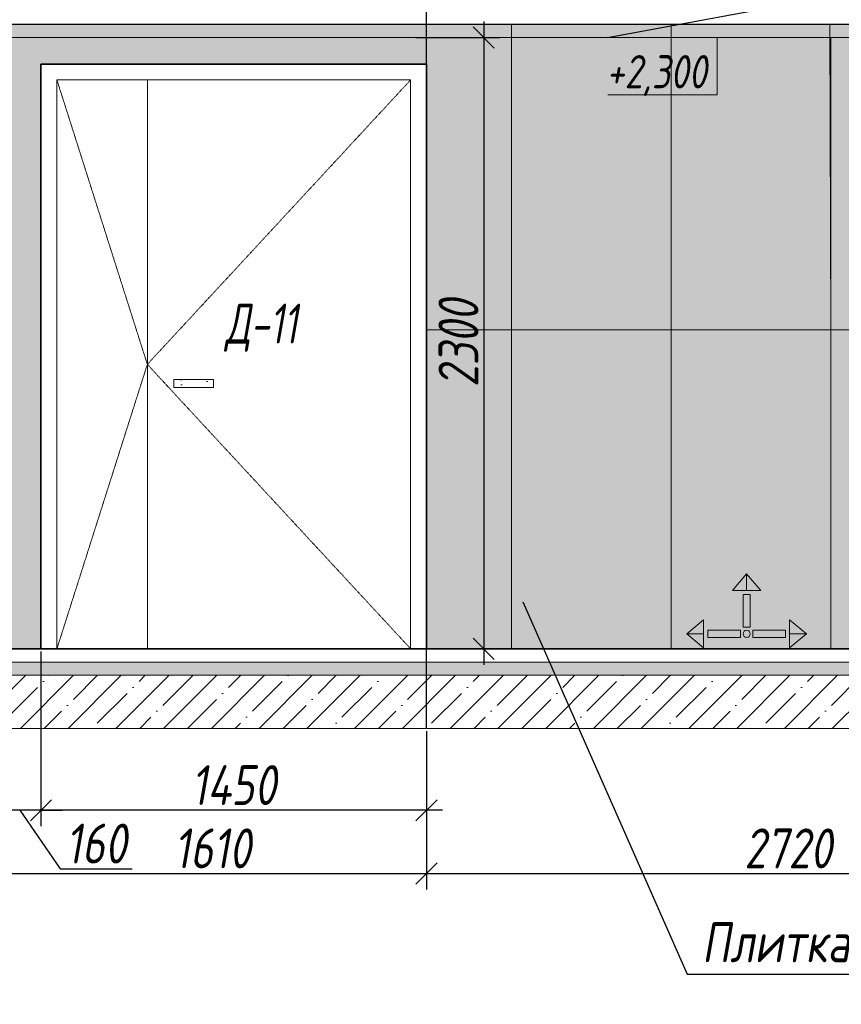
# Model space of a CAD drawing. Header units: millimetres. Extents: x -525784 to 178656, y -69521 to 385150.
# Tile 67 of 256: x -363569 to -360479, y 343538 to 347242. Entities that reach past the tile are written whole.
import ezdxf
from ezdxf import colors
from ezdxf.entities.mleader import LeaderData, LeaderLine
from ezdxf.math import Vec2, Vec3

# ---------------------------------------------------------------- set-up
doc = ezdxf.new("R2010")
doc.units = ezdxf.units.MM
doc.linetypes.add('( Hidden )', pattern=[0.375, 0.25, -0.125])
doc.linetypes.add('DASHDOT', pattern=[25.4, 12.7, -6.35, 0, -6.35])
doc.layers.get('Defpoints').update_dxf_attribs({"color": 31})
for name, color, linetype, lineweight in [('A-DETL-GENF', 7, 'Continuous', 5), ('dim_obm', 94, 'Continuous', 9), ('dim_razv', 93, 'DASHDOT', 9), ('Двери', 7, 'Continuous', 5), ('Отделка стен', 253, 'Continuous', 0)]:
    doc.layers.add(name, color=color, linetype=linetype, lineweight=lineweight)
doc.layers.add('pol', color=7, linetype='Continuous', lineweight=15, true_color=0x738991)
doc.styles.add('fl_iso paper', font='isocpeur.ttf', dxfattribs={"width": 0.8, "oblique": 10})
doc.styles.add('In tre', font='isocpeur.ttf', dxfattribs={"width": 0.8, "oblique": 10})
doc.dimstyles.new('In tre 1_50', dxfattribs={"dimtxt": 150, "dimasz": 80, "dimexe": 60, "dimexo": 10, "dimgap": 20, "dimtad": 1, "dimdec": 0, "dimrnd": 5, "dimzin": 0, "dimdsep": 46, "dimtxsty": 'fl_iso paper', "dimblk": 'OBLIQUE', "dimcen": 0, "dimdle": 60, "dimadec": 0, "dimazin": 0, "dimtfac": 1, "dimtdec": 0, "dimtofl": 0, "dimtmove": 1, "dimatfit": 1, "dimfxl": 40, "dimtolj": 1, "dimtzin": 0, "dimarcsym": 1})
pattern_1 = [(352.5, (-488599.13, 333735.17), (100.42605, 107.2144), [0, -115.824, 0, -129.54, 0, -123.825]), (322.5, (-488599.13, 333735.17), (247.41986, 56.70328), [0, -62.484, 0, -104.394, 0, -40.005]), (282.5, (-488665.41, 333801.44), (168.0997, -167.48995), [0, -38.1, 0, -137.16, 0, -179.07]), (272.5, (-488665.4, 333801.44), (209.26523, -114.68433), [0, -19.05, 0, -89.916, 0, -102.87])]

# ---------------------------------------------------------------- blocks, each defined once
blk = doc.blocks.new('*U11994')
at = {"layer": 'A-DETL-GENF'}
h = blk.add_hatch(dxfattribs=at)
h.set_pattern_fill('ANSI35', color=256, scale=10, style=0)
h.set_pattern_definition([(45, (9201.57, 8e-11), (-44.9013, 44.9013), []), (45, (9246.473, 8e-11), (-44.9013, 44.9013), [79.375, -15.875, 0, -15.875])])
h.paths.add_polyline_path([(0, -100), (9622, -100), (9622, -50), (0, -50)])
h = blk.add_hatch(dxfattribs=at)
h.set_pattern_fill('ANSI35', color=256, scale=20, style=0)
h.set_pattern_definition([(45, (9201.57, 8e-11), (-89.8026, 89.8026), []), (45, (9291.37, 8e-11), (-89.8026, 89.8026), [158.75, -31.75, 0, -31.75])])
h.paths.add_polyline_path([(0, -300), (9622, -300), (9622, -100), (0, -100)])
at = {"lineweight": 13}
blk.add_lwpolyline([(0, -50), (9622, -50), (9622, 0), (0, 0)], close=True, dxfattribs=at)
at = {"lineweight": 30}
blk.add_lwpolyline([(0, 0), (9622, 0)], dxfattribs=at)
at = {"layer": 'A-DETL-GENF'}
for points in [[(0, -100), (9622, -100), (9622, -50), (0, -50)], [(0, -300), (9622, -300), (9622, -100), (0, -100)]]:
    blk.add_lwpolyline(points, close=True, dxfattribs=at)
blk = doc.blocks.new('*U12430')
at = {"layer": 'dim_razv', "true_color": 0xffffff, "transparency": 33554559}
h = blk.add_hatch(color=7, dxfattribs=at)
h.dxf.hatch_style = 1
h.paths.add_polyline_path([(0, 0), (4710, 0), (4710, 50), (0, 50)])
at = {"lineweight": 20, "transparency": 33554559}
blk.add_lwpolyline([(0, 0), (4710, 0), (4710, 50), (0, 50)], close=True, dxfattribs=at)
blk = doc.blocks.new('_Oblique')
at = {"color": 0, "linetype": 'ByBlock', "lineweight": -2}
blk.add_line((-0.5, -0.5), (0.5, 0.5), dxfattribs=at)
blk = doc.blocks.new('*D12346')
at = {"layer": 'Defpoints', "color": 0, "linetype": 'ByBlock', "transparency": 16777216}
for p in [(-363648.7, 344575.4), (-362038.7, 344575.4), (-362038.7, 344029.3)]:
    blk.add_point(p, dxfattribs=at)
at = {"layer": 'dim_razv', "color": 0, "linetype": 'ByBlock', "lineweight": -2, "transparency": 16777216}
for p, q in [((-363648.7, 344565.4), (-363648.7, 343969.3)), ((-362038.7, 344565.4), (-362038.7, 343969.3)), ((-363708.7, 344029.3), (-361978.7, 344029.3))]:
    blk.add_line(p, q, dxfattribs=at)
at = {"layer": 'dim_razv', "color": 0, "linetype": 'ByBlock', "lineweight": -2, "transparency": 16777216, "xscale": 80, "yscale": 80, "zscale": 80, "rotation": 180}
blk.add_blockref('_Oblique', (-363648.7, 344029.3), dxfattribs=at)
at = {"layer": 'dim_razv', "color": 0, "linetype": 'ByBlock', "lineweight": -2, "transparency": 16777216, "xscale": 80, "yscale": 80, "zscale": 80}
blk.add_blockref('_Oblique', (-362038.7, 344029.3), dxfattribs=at)
at = {"layer": 'dim_razv', "color": 0, "linetype": 'ByBlock', "transparency": 16777216, "insert": (-362843.7, 344124.3), "char_height": 150, "attachment_point": 5, "style": 'fl_iso paper'}
blk.add_mtext('\\A1;1610', dxfattribs=at)
blk = doc.blocks.new('*D12347')
at = {"layer": 'Defpoints', "color": 0, "linetype": 'ByBlock', "transparency": 16777216}
for p in [(-362038.7, 344575.4), (-359318.7, 344575.4), (-359318.7, 344029.3)]:
    blk.add_point(p, dxfattribs=at)
at = {"layer": 'dim_razv', "color": 0, "linetype": 'ByBlock', "lineweight": -2, "transparency": 16777216}
for p, q in [((-362038.7, 344565.4), (-362038.7, 343969.3)), ((-359318.7, 344565.4), (-359318.7, 343969.3)), ((-362098.7, 344029.3), (-359258.7, 344029.3))]:
    blk.add_line(p, q, dxfattribs=at)
at = {"layer": 'dim_razv', "color": 0, "linetype": 'ByBlock', "lineweight": -2, "transparency": 16777216, "xscale": 80, "yscale": 80, "zscale": 80, "rotation": 180}
blk.add_blockref('_Oblique', (-362038.7, 344029.3), dxfattribs=at)
at = {"layer": 'dim_razv', "color": 0, "linetype": 'ByBlock', "lineweight": -2, "transparency": 16777216, "xscale": 80, "yscale": 80, "zscale": 80}
blk.add_blockref('_Oblique', (-359318.7, 344029.3), dxfattribs=at)
at = {"layer": 'dim_razv', "color": 0, "linetype": 'ByBlock', "transparency": 16777216, "insert": (-360678.7, 344124.3), "char_height": 150, "attachment_point": 5, "style": 'fl_iso paper'}
blk.add_mtext('\\A1;2720', dxfattribs=at)
blk = doc.blocks.new('*D12349')
at = {"layer": 'Defpoints', "color": 0, "linetype": 'ByBlock', "transparency": 16777216}
for p in [(-363488.7, 344875.4), (-362038.7, 344575.4), (-363488.7, 344267.4)]:
    blk.add_point(p, dxfattribs=at)
at = {"layer": 'dim_razv', "color": 0, "linetype": 'ByBlock', "lineweight": -2, "transparency": 16777216}
for p, q in [((-363488.7, 344865.4), (-363488.7, 344207.4)), ((-362038.7, 344565.4), (-362038.7, 344207.4)), ((-361978.7, 344267.4), (-363548.7, 344267.4))]:
    blk.add_line(p, q, dxfattribs=at)
at = {"layer": 'dim_razv', "color": 0, "linetype": 'ByBlock', "lineweight": -2, "transparency": 16777216, "xscale": 80, "yscale": 80, "zscale": 80, "rotation": 180}
blk.add_blockref('_Oblique', (-363488.7, 344267.4), dxfattribs=at)
at = {"layer": 'dim_razv', "color": 0, "linetype": 'ByBlock', "lineweight": -2, "transparency": 16777216, "xscale": 80, "yscale": 80, "zscale": 80}
blk.add_blockref('_Oblique', (-362038.7, 344267.4), dxfattribs=at)
at = {"layer": 'dim_razv', "color": 0, "linetype": 'ByBlock', "transparency": 16777216, "insert": (-362763.7, 344362.4), "char_height": 150, "attachment_point": 5, "style": 'fl_iso paper'}
blk.add_mtext('\\A1;1450', dxfattribs=at)
blk = doc.blocks.new('*D12350')
at = {"layer": 'Defpoints', "color": 0, "linetype": 'ByBlock', "transparency": 16777216}
for p in [(-363488.7, 344875.4), (-363648.7, 344825.4), (-363648.7, 344267.4)]:
    blk.add_point(p, dxfattribs=at)
at = {"layer": 'dim_razv', "color": 0, "linetype": 'ByBlock', "lineweight": -2, "transparency": 16777216}
for p, q in [((-363488.7, 344865.4), (-363488.7, 344207.4)), ((-363648.7, 344815.4), (-363648.7, 344207.4)), ((-363648.7, 344267.4), (-363728.7, 344267.4)), ((-363488.7, 344267.4), (-363648.7, 344267.4)), ((-363568.7, 344267.4), (-363416.1, 344047.4)), ((-363488.7, 344267.4), (-363408.7, 344267.4)), ((-363416.1, 344047.4), (-363145.7, 344047.4))]:
    blk.add_line(p, q, dxfattribs=at)
at = {"layer": 'dim_razv', "color": 0, "linetype": 'ByBlock', "lineweight": -2, "transparency": 16777216, "xscale": 80, "yscale": 80, "zscale": 80}
blk.add_blockref('_Oblique', (-363648.7, 344267.4), dxfattribs=at)
at = {"layer": 'dim_razv', "color": 0, "linetype": 'ByBlock', "lineweight": -2, "transparency": 16777216, "xscale": 80, "yscale": 80, "zscale": 80, "rotation": 180}
blk.add_blockref('_Oblique', (-363488.7, 344267.4), dxfattribs=at)
at = {"layer": 'dim_razv', "color": 0, "linetype": 'ByBlock', "transparency": 16777216, "insert": (-363280.9, 344142.4), "char_height": 150, "attachment_point": 5, "style": 'fl_iso paper'}
blk.add_mtext('\\A1;160', dxfattribs=at)
blk = doc.blocks.new('*D12283')
at = {"layer": 'Defpoints', "color": 0, "linetype": 'ByBlock', "transparency": 16777216}
for p in [(-362088.7, 347175.4), (-362088.7, 344875.4), (-361823.7, 344875.4)]:
    blk.add_point(p, dxfattribs=at)
at = {"layer": 'dim_razv', "color": 0, "linetype": 'ByBlock', "lineweight": -2, "transparency": 16777216}
for p, q in [((-361823.7, 347235.4), (-361823.7, 344815.4)), ((-362078.7, 347175.4), (-361763.7, 347175.4)), ((-362078.7, 344875.4), (-361763.7, 344875.4))]:
    blk.add_line(p, q, dxfattribs=at)
at = {"layer": 'dim_razv', "color": 0, "linetype": 'ByBlock', "lineweight": -2, "transparency": 16777216, "xscale": 80, "yscale": 80, "zscale": 80}
for p, rotation in [((-361823.7, 347175.4), 90), ((-361823.7, 344875.4), 270)]:
    blk.add_blockref('_Oblique', p, dxfattribs=dict(at, rotation=rotation))
at = {"layer": 'dim_razv', "color": 0, "linetype": 'ByBlock', "transparency": 16777216, "insert": (-361918.7, 346025.4), "char_height": 150, "attachment_point": 5, "rotation": 90, "style": 'fl_iso paper'}
blk.add_mtext('\\A1;2300', dxfattribs=at)
blk = doc.blocks.new('1')
at = {"layer": 'pol', "linetype": 'ByBlock'}
h = blk.add_hatch(color=1, dxfattribs=at)
h.paths.add_polyline_path([(35776.4, 73135.4), (35803.1, 73135.4), (35803.1, 73259), (35776.4, 73259)])
h.paths.add_polyline_path([(35789.8, 73274.6), (35843.2, 73274.6), (35789.8, 73338.2)])
h.paths.add_polyline_path([(35789.8, 73274.6), (35736.3, 73274.6), (35789.8, 73338.2)])
edge = h.paths.add_edge_path()
edge.add_arc((35789.8, 73110.5), 13.4, 0, 360)
h = blk.add_hatch(color=1, dxfattribs=at)
h.paths.add_polyline_path([(35813.3, 73097.1), (35813.3, 73123.9), (35936.9, 73123.9), (35936.9, 73097.1)])
h.paths.add_polyline_path([(35952.5, 73110.5), (35952.5, 73164), (36016.1, 73110.5)])
h.paths.add_polyline_path([(35952.5, 73110.5), (35952.5, 73057), (36016.1, 73110.5)])
at = {"layer": 'pol', "color": 1, "linetype": 'ByBlock'}
for points in [[(35789.8, 73274.6), (35736.3, 73274.6), (35789.8, 73338.2), (35789.8, 73274.6)], [(35789.8, 73274.6), (35843.2, 73274.6), (35789.8, 73338.2), (35789.8, 73274.6)], [(35952.5, 73110.5), (35952.5, 73164), (36016.1, 73110.5), (35952.5, 73110.5)], [(35952.5, 73110.5), (35952.5, 73057), (36016.1, 73110.5), (35952.5, 73110.5)]]:
    blk.add_lwpolyline(points, dxfattribs=at)
for points in [[(35776.4, 73135.4), (35803.1, 73135.4), (35803.1, 73259), (35776.4, 73259)], [(35813.3, 73097.1), (35813.3, 73123.9), (35936.9, 73123.9), (35936.9, 73097.1)]]:
    blk.add_lwpolyline(points, close=True, dxfattribs=at)
blk.add_circle((35789.8, 73110.5), 13.4, dxfattribs=at)

msp = doc.modelspace()

# ---------------------------------------------------------------- hatches: boundary and pattern name
at = {"layer": 'dim_obm', "true_color": 0x000000}
msp.add_hatch(color=18, dxfattribs=at).paths.add_polyline_path([(-361013.6, 347107.4), (-360945.6, 347175.4), (-360877.5, 347107.4), (-360889.1, 347095.9), (-360945.6, 347152.3), (-361002.1, 347095.9)], flags=0)
at = {"layer": 'dim_razv', "true_color": 0xeceae4, "transparency": 33554687}
h = msp.add_hatch(dxfattribs=at)
h.set_pattern_fill('AR-SAND', color=254, scale=3, angle=315)
h.set_pattern_definition([(352.5, (120932.77, 389476.09), (100.426047, 107.214405), [0, -115.824, 0, -129.54, 0, -123.825]), (322.5, (120932.77, 389476.1), (247.419855, 56.70328), [0, -62.484, 0, -104.394, 0, -40.005]), (282.5, (120866.5, 389542.37), (168.099694, -167.489948), [0, -38.1, 0, -137.16, 0, -179.07]), (272.5, (120866.5, 389542.37), (209.265234, -114.68433), [0, -19.05, 0, -89.916, 0, -102.87])])
h.paths.add_polyline_path([(-367092.1, 347075.4), (-367092.1, 347421.5), (-365348.7, 347425.4), (-365348.7, 347075.4), (-365148.7, 347075.4), (-365148.7, 347225.4), (-360438.7, 347225.4), (-360438.7, 347075.4), (-360388.7, 347075.4), (-360388.7, 347425.4), (-357470.1, 347421.5), (-357470.1, 344875.4), (-366218.7, 344875.4), (-366218.7, 347075.4)])
h.paths.add_polyline_path([(-363488.7, 347075.4), (-362038.7, 347075.4), (-362038.7, 344875.4), (-363488.7, 344875.4)], flags=16)
h.paths.add_polyline_path([(-363648.7, 347075.4), (-365098.7, 347075.4), (-365098.7, 344875.4), (-363648.7, 344875.4)], flags=16)
h.paths.add_polyline_path([(-359318.7, 344875.4), (-357758.7, 344875.4), (-357758.7, 347075.4), (-359318.7, 347075.4)])
at = {"layer": 'dim_razv', "true_color": 0xcccccc}
h = msp.add_hatch(dxfattribs=at)
h.set_pattern_fill('AR-SAND', color=254, scale=3, angle=315)
h.set_pattern_definition(pattern_1)
h.paths.add_polyline_path([(-362989.6, 345888.8), (-362839.6, 345888.8), (-362839.6, 345858.8), (-362989.6, 345858.8)])
h = msp.add_hatch(dxfattribs=at)
h.set_pattern_fill('AR-SAND', color=254, scale=3, angle=315)
h.set_pattern_definition(pattern_1)
h.paths.add_polyline_path([(-362989.6, 345888.8), (-362839.6, 345888.8), (-362839.6, 345858.8), (-362989.6, 345858.8)])
h = msp.add_hatch(dxfattribs=at)
h.set_pattern_fill('AR-SAND', color=254, scale=3, angle=315)
h.set_pattern_definition(pattern_1)
h.paths.add_polyline_path([(-362989.6, 345888.8), (-362839.6, 345888.8), (-362839.6, 345858.8), (-362989.6, 345858.8)])
h = msp.add_hatch(dxfattribs=at)
h.set_pattern_fill('AR-SAND', color=254, scale=3, angle=315)
h.set_pattern_definition(pattern_1)
h.paths.add_polyline_path([(-362989.6, 345888.8), (-362839.6, 345888.8), (-362839.6, 345858.8), (-362989.6, 345858.8)])

# ---------------------------------------------------------------- linework, layer by layer
at = {"lineweight": 30}
msp.add_lwpolyline([(-362038.7, 344575.4), (-362038.7, 348549)], dxfattribs=at)
msp.add_lwpolyline([(-367092.1, 347075.4), (-367092.1, 347421.5), (-365348.7, 347425.4), (-365348.7, 347075.4), (-365148.7, 347075.4), (-365148.7, 347225.4), (-360438.7, 347225.4), (-360438.7, 347075.4), (-360388.7, 347075.4), (-360388.7, 347425.4), (-357470.1, 347421.5), (-357470.1, 344875.4), (-366218.7, 344875.4), (-366218.7, 347075.4)], close=True)
at = {"lineweight": 35}
msp.add_lwpolyline([(-363488.7, 347075.4), (-362038.7, 347075.4), (-362038.7, 344875.4), (-363488.7, 344875.4)], close=True, dxfattribs=at)
msp.add_lwpolyline([(-363488.7, 347075.4), (-362038.7, 347075.4), (-362038.7, 344875.4), (-363488.7, 344875.4)], close=True, dxfattribs=at)
msp.add_lwpolyline([(-363488.7, 347075.4), (-362038.7, 347075.4), (-362038.7, 344875.4), (-363488.7, 344875.4)], close=True, dxfattribs=at)
msp.add_lwpolyline([(-363488.7, 347075.4), (-362038.7, 347075.4), (-362038.7, 344875.4), (-363488.7, 344875.4)], close=True, dxfattribs=at)
msp.add_lwpolyline([(-363488.7, 347075.4), (-362038.7, 347075.4), (-362038.7, 344875.4), (-363488.7, 344875.4)], close=True, dxfattribs=at)
at = {"lineweight": 13}
for points in [[(-363428.7, 347015.4), (-362098.7, 347015.4), (-362098.7, 344875.4), (-363428.7, 344875.4)], [(-363428.7, 347015.4), (-362098.7, 347015.4), (-362098.7, 344875.4), (-363428.7, 344875.4)], [(-363428.7, 347015.4), (-362098.7, 347015.4), (-362098.7, 344875.4), (-363428.7, 344875.4)], [(-363428.7, 347015.4), (-362098.7, 347015.4), (-362098.7, 344875.4), (-363428.7, 344875.4)], [(-363428.7, 347015.4), (-362098.7, 347015.4), (-362098.7, 344875.4), (-363428.7, 344875.4)], [(-362098.7, 347015.4), (-363428.7, 347015.4), (-363428.7, 344875.4), (-362098.7, 344875.4)], [(-362989.6, 345888.8), (-362839.6, 345888.8), (-362839.6, 345858.8), (-362989.6, 345858.8)], [(-362989.6, 345888.8), (-362839.6, 345888.8), (-362839.6, 345858.8), (-362989.6, 345858.8)], [(-362989.6, 345888.8), (-362839.6, 345888.8), (-362839.6, 345858.8), (-362989.6, 345858.8)], [(-362989.6, 345888.8), (-362839.6, 345888.8), (-362839.6, 345858.8), (-362989.6, 345858.8)]]:
    msp.add_lwpolyline(points, close=True, dxfattribs=at)
at = {"linetype": '( Hidden )', "lineweight": 13, "ltscale": 10}
for points in [[(-363428.7, 347015.4), (-363088.7, 345945.4), (-363428.7, 344875.4)], [(-363428.7, 347015.4), (-363088.7, 345945.4), (-363428.7, 344875.4)], [(-363428.7, 347015.4), (-363088.7, 345945.4), (-363428.7, 344875.4)], [(-363428.7, 347015.4), (-363088.7, 345945.4), (-363428.7, 344875.4)], [(-362098.7, 347015.4), (-363088.7, 345945.4), (-362098.7, 344875.4)], [(-362098.7, 347015.4), (-363088.7, 345945.4), (-362098.7, 344875.4)], [(-362098.7, 347015.4), (-363088.7, 345945.4), (-362098.7, 344875.4)], [(-362098.7, 347015.4), (-363088.7, 345945.4), (-362098.7, 344875.4)]]:
    msp.add_lwpolyline(points, dxfattribs=at)
at = {"lineweight": 13}
msp.add_lwpolyline([(-363088.7, 347015.4), (-363088.7, 344875.4)], dxfattribs=at)
msp.add_lwpolyline([(-363088.7, 347015.4), (-363088.7, 344875.4)], dxfattribs=at)
msp.add_lwpolyline([(-363088.7, 347015.4), (-363088.7, 344875.4)], dxfattribs=at)
msp.add_lwpolyline([(-363088.7, 347015.4), (-363088.7, 344875.4)], dxfattribs=at)
at = {"layer": 'dim_obm', "color": 18, "true_color": 0x000000}
msp.add_lwpolyline([(-360945.6, 347175.4), (-360945.6, 347095.4), (-360945.6, 346960), (-361356.5, 346960)], dxfattribs=at)
at = {"layer": 'Отделка стен', "transparency": 33554687}
for points in [[(-360238.7, 347075.4), (-360438.7, 347075.4), (-360438.7, 347225.4), (-360521.5, 347225.4), (-360518.7, 346075.4), (-359918.7, 346075.4), (-359918.7, 347275.4), (-360238.7, 347275.4)], [(-362038.7, 347225.4), (-362038.7, 346075.4), (-361718.7, 346075.4), (-361718.7, 347225.4)], [(-361718.7, 347225.4), (-361718.7, 346075.4), (-361118.7, 346075.4), (-361118.7, 347225.4)], [(-361118.7, 347175.4), (-361118.7, 346075.4), (-360518.7, 346075.4), (-360518.7, 347075.4), (-360518.7, 347075.4), (-360518.7, 347175.4)], [(-362038.7, 346075.4), (-362038.7, 344875.4), (-361718.7, 344875.4), (-361718.7, 346075.4)], [(-361718.7, 346075.4), (-361718.7, 344875.4), (-361118.7, 344875.4), (-361118.7, 346075.4)], [(-361118.7, 346075.4), (-361118.7, 344875.4), (-360518.7, 344875.4), (-360518.7, 346075.4)], [(-360518.7, 346075.4), (-360518.7, 344875.4), (-359918.7, 344875.4), (-359918.7, 346075.4)]]:
    msp.add_lwpolyline(points, close=True, dxfattribs=at)

# ---------------------------------------------------------------- block references
for name, p in [('*U12430', (-365148.7, 347175.4)), ('*U11994', (-367092.1, 344875.4))]:
    msp.add_blockref(name, p)
at = {"linetype": 'ByBlock', "yscale": 0.9938708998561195, "zscale": 0.9938708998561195}
for p, xscale in [((-325264.4, 272269.1), -0.9938708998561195), ((-396405.2, 272269.1), 0.9938708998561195)]:
    msp.add_blockref('1', p, dxfattribs=dict(at, xscale=xscale))

# ---------------------------------------------------------------- texts
at = {"layer": 'dim_obm', "color": 18, "true_color": 0x000000, "insert": (-360984, 347109.1), "char_height": 125, "attachment_point": 3, "line_spacing_factor": 0.666667, "style": 'fl_iso paper'}
msp.add_mtext('+2,300', dxfattribs=at)
at = {"layer": 'Двери', "lineweight": 0, "insert": (-362660.1, 346083.2), "char_height": 150, "attachment_point": 5, "style": 'fl_iso paper'}
msp.add_mtext_dynamic_manual_height_columns('{\\W0.7;Д-11}', width=190.261, gutter_width=1350, heights=[0], dxfattribs=at)

# ---------------------------------------------------------------- dimensions: what is measured, and where the dimension line sits
at = {"layer": 'dim_razv', "color": 18, "linetype": 'ByBlock', "true_color": 0x000000}
dim = msp.add_linear_dim(base=(-361823.7, 344875.4), p1=(-362088.7, 347175.4), p2=(-362088.7, 344875.4), angle=90, dimstyle='In tre 1_50', dxfattribs=at)
dim.commit()
dim.dimension.update_dxf_attribs({"geometry": '*D12283', "text_midpoint": (-361918.7, 346025.4)})
dim = msp.add_linear_dim(base=(-363648.7, 344267.4), p1=(-363488.7, 344875.4), p2=(-363648.7, 344825.4), dimstyle='In tre 1_50', dxfattribs=at)
dim.commit()
dim.dimension.update_dxf_attribs({"geometry": '*D12350', "text_midpoint": (-363396.1, 344047.4), "dimtype": 160})
for base, p1, p2, picture, middle in [((-363488.7, 344267.4), (-362038.7, 344575.4), (-363488.7, 344875.4), '*D12349', (-362763.7, 344362.4)), ((-362038.7, 344029.3), (-363648.7, 344575.4), (-362038.7, 344575.4), '*D12346', (-362843.7, 344124.3)), ((-359318.7, 344029.3), (-362038.7, 344575.4), (-359318.7, 344575.4), '*D12347', (-360678.7, 344124.3))]:
    dim = msp.add_linear_dim(base=base, p1=p1, p2=p2, dimstyle='In tre 1_50', dxfattribs=at)
    dim.commit()
    dim.dimension.update_dxf_attribs({"geometry": picture, "text_midpoint": middle})

# ---------------------------------------------------------------- leaders
at = {"layer": 'dim_razv', "color": 0, "linetype": 'ByBlock'}
ml = msp.add_multileader_mtext('Standard', dxfattribs=at)
ml.set_content('Потолок подвесной, реечный\\Pрейка 50х50 белого цвета, шаг рейки 120-125мм', style='In tre')
ml.set_leader_properties()
ml.build(insert=Vec2(0, 0))
ml.multileader.update_dxf_attribs({"text_left_attachment_type": 6, "text_right_attachment_type": 6, "dogleg_length": 1, "arrow_head_size": 0, "scale": 50})
ctx = ml.context
ctx.base_point, ctx.scale, ctx.char_height, ctx.arrow_head_size, ctx.landing_gap_size, ctx.plane_origin = Vec3(-360037, 349410.3), 50, 150, 0, 4.5, Vec3(-367470.9, 347615.7)
ctx.left_attachment, ctx.right_attachment, ctx.text_align_type = 6, 6, 2
notes = []
notes.append((ctx, [(0, (1, 1, 0), (-360087, 349410.3), (1, 0), 50, [(0, [(-361358.5, 347175.4), (-360006.5, 347425.4)], 0, [])])]))
ctx.mtext.insert, ctx.mtext.width, ctx.mtext.defined_height, ctx.mtext.alignment, ctx.mtext.flow_direction = Vec3(-357839.6, 349605.3), 2509.515, 696.6, 3, 5
ml = msp.add_multileader_mtext('Standard', dxfattribs=at)
ml.set_content('Плитка керамогранитная, настенная, размер плитки 600х1200мм, расположить вертикально', style='In tre')
ml.set_leader_properties()
ml.build(insert=Vec2(0, 0))
ml.multileader.update_dxf_attribs({"text_left_attachment_type": 6, "text_right_attachment_type": 6, "dogleg_length": 1, "arrow_head_size": 0, "scale": 50})
ctx = ml.context
ctx.base_point, ctx.scale, ctx.char_height, ctx.arrow_head_size, ctx.landing_gap_size, ctx.plane_origin = Vec3(-437145.8, 348829.9), 50, 150, 0, 4.5, Vec3(-436531.7, 348709.5)
ctx.left_attachment, ctx.right_attachment = 6, 6
notes.append((ctx, [(1, (1, 1, 0), (-437195.8, 348829.9), (1, 0), 50, [(1, [(-437763, 347136.1)], 0, [])])]))
ctx.mtext.insert, ctx.mtext.width, ctx.mtext.defined_height, ctx.mtext.flow_direction = Vec3(-437141.3, 349024.9), 3060.297, 696.6, 5
ml = msp.add_multileader_mtext('Standard', dxfattribs=at)
ml.set_content('Плитка керамогранитная, настенная, размер плитки 600х1200мм, расположить вертикально', style='In tre')
ml.set_leader_properties()
ml.build(insert=Vec2(0, 0))
ml.multileader.update_dxf_attribs({"text_left_attachment_type": 6, "text_right_attachment_type": 6, "dogleg_length": 1, "arrow_head_size": 0, "scale": 50})
ctx = ml.context
ctx.base_point, ctx.scale, ctx.char_height, ctx.arrow_head_size, ctx.landing_gap_size, ctx.plane_origin = Vec3(-416190.3, 348829.9), 50, 150, 0, 4.5, Vec3(-414226.2, 348709.4)
ctx.left_attachment, ctx.right_attachment = 6, 6
notes.append((ctx, [(1, (1, 1, 0), (-416240.3, 348829.9), (1, 0), 50, [(1, [(-416807.5, 347136.1)], 0, [])])]))
ctx.mtext.insert, ctx.mtext.width, ctx.mtext.defined_height, ctx.mtext.flow_direction = Vec3(-416185.8, 349024.9), 3060.297, 696.6, 5
ml = msp.add_multileader_mtext('Standard', dxfattribs=at)
ml.set_content('Шкаф пожарный встроенный', style='In tre')
ml.set_leader_properties()
ml.build(insert=Vec2(0, 0))
ml.multileader.update_dxf_attribs({"text_left_attachment_type": 6, "text_right_attachment_type": 6, "dogleg_length": 1, "arrow_head_size": 0, "scale": 50})
ctx = ml.context
ctx.base_point, ctx.scale, ctx.char_height, ctx.arrow_head_size, ctx.landing_gap_size, ctx.plane_origin = Vec3(-423207.1, 343539.4), 50, 150, 0, 4.5, Vec3(-416457.7, 341872.4)
ctx.left_attachment, ctx.right_attachment = 6, 6
notes.append((ctx, [(1, (1, 1, 0), (-423257.1, 343539.4), (1, 0), 50, [(1, [(-424016.6, 345208.2)], 0, [])])]))
ctx.mtext.insert, ctx.mtext.width, ctx.mtext.defined_height, ctx.mtext.flow_direction = Vec3(-423202.6, 343734.4), 2509.515, 696.6, 5
ml = msp.add_multileader_mtext('Standard', dxfattribs=at)
ml.set_content('Шкаф пожарный встроенный', style='In tre')
ml.set_leader_properties()
ml.build(insert=Vec2(0, 0))
ml.multileader.update_dxf_attribs({"text_left_attachment_type": 6, "text_right_attachment_type": 6, "dogleg_length": 1, "arrow_head_size": 0, "scale": 50})
ctx = ml.context
ctx.base_point, ctx.scale, ctx.char_height, ctx.arrow_head_size, ctx.landing_gap_size, ctx.plane_origin = Vec3(-412319.2, 343539.4), 50, 150, 0, 4.5, Vec3(-401963, 341872.4)
ctx.left_attachment, ctx.right_attachment = 6, 6
notes.append((ctx, [(0, (1, 1, 0), (-410121.8, 343539.4), (-1, 0), 50, [(1, [(-409521.9, 345208.2)], 0, [])])]))
ctx.mtext.insert, ctx.mtext.width, ctx.mtext.defined_height, ctx.mtext.flow_direction = Vec3(-412314.7, 343734.4), 2509.515, 696.6, 5
ml = msp.add_multileader_mtext('Standard', dxfattribs=at)
ml.set_content('Розетка для уборочного \\Pинвентаря, в цвет стен', style='In tre')
ml.set_leader_properties()
ml.build(insert=Vec2(0, 0))
ml.multileader.update_dxf_attribs({"text_left_attachment_type": 6, "text_right_attachment_type": 6, "dogleg_length": 1, "arrow_head_size": 0, "scale": 50})
ctx = ml.context
ctx.base_point, ctx.scale, ctx.char_height, ctx.arrow_head_size, ctx.landing_gap_size, ctx.plane_origin = Vec3(-420093.4, 343793.4), 50, 150, 0, 4.5, Vec3(-419124, 343530.3)
ctx.left_attachment, ctx.right_attachment = 6, 6
notes.append((ctx, [(0, (1, 1, 0), (-418148.9, 343793.4), (-1, 0), 50, [(1, [(-417537.5, 345125.4)], 0, [])])]))
ctx.mtext.insert, ctx.mtext.width, ctx.mtext.defined_height, ctx.mtext.flow_direction = Vec3(-420088.9, 343988.4), 3060.297, 696.6, 5
ml = msp.add_multileader_mtext('Standard', dxfattribs=at)
ml.set_content('Плитка керамогранитная, настенная, размер плитки 600х1200мм, расположить вертикально', style='In tre')
ml.set_leader_properties()
ml.build(insert=Vec2(0, 0))
ml.multileader.update_dxf_attribs({"text_left_attachment_type": 6, "text_right_attachment_type": 6, "dogleg_length": 1, "arrow_head_size": 0, "scale": 50})
ctx = ml.context
ctx.base_point, ctx.scale, ctx.char_height, ctx.arrow_head_size, ctx.landing_gap_size, ctx.plane_origin = Vec3(-403959.7, 343650.8), 50, 150, 0, 4.5, Vec3(-397860.8, 343530.3)
ctx.left_attachment, ctx.right_attachment = 6, 6
notes.append((ctx, [(0, (1, 1, 0), (-400970.5, 343650.8), (-1, 0), 50, [(1, [(-400493.3, 345052)], 0, [])])]))
ctx.mtext.insert, ctx.mtext.width, ctx.mtext.defined_height, ctx.mtext.flow_direction = Vec3(-403955.2, 343845.8), 3060.297, 696.6, 5
ml = msp.add_multileader_mtext('Standard', dxfattribs=at)
ml.set_content('Плитка керамогранитная, настенная, размер плитки 600х1200мм, расположить вертикально', style='In tre')
ml.set_leader_properties()
ml.build(insert=Vec2(0, 0))
ml.multileader.update_dxf_attribs({"text_left_attachment_type": 6, "text_right_attachment_type": 6, "dogleg_length": 1, "arrow_head_size": 0, "scale": 50})
ctx = ml.context
ctx.base_point, ctx.scale, ctx.char_height, ctx.arrow_head_size, ctx.landing_gap_size, ctx.plane_origin = Vec3(-376412.7, 343650.8), 50, 150, 0, 4.5, Vec3(-374498.6, 343530.3)
ctx.left_attachment, ctx.right_attachment = 6, 6
notes.append((ctx, [(1, (1, 1, 0), (-376462.7, 343650.8), (1, 0), 50, [(1, [(-377081.2, 345052)], 0, [])])]))
ctx.mtext.insert, ctx.mtext.width, ctx.mtext.defined_height, ctx.mtext.flow_direction = Vec3(-376408.2, 343845.8), 3060.297, 696.6, 5
ml = msp.add_multileader_mtext('Standard', dxfattribs=at)
ml.set_content('Плитка керамогранитная, настенная, размер плитки 600х1200мм, расположить вертикально', style='In tre')
ml.set_leader_properties()
ml.build(insert=Vec2(0, 0))
ml.multileader.update_dxf_attribs({"text_left_attachment_type": 6, "text_right_attachment_type": 6, "dogleg_length": 1, "arrow_head_size": 0, "scale": 50})
ctx = ml.context
ctx.base_point, ctx.scale, ctx.char_height, ctx.arrow_head_size, ctx.landing_gap_size, ctx.plane_origin = Vec3(-361007.8, 343650.8), 50, 150, 0, 4.5, Vec3(-359093.7, 343530.3)
ctx.left_attachment, ctx.right_attachment = 6, 6
notes.append((ctx, [(1, (1, 1, 0), (-361057.8, 343650.8), (1, 0), 50, [(1, [(-361676.2, 345052)], 0, [])])]))
ctx.mtext.insert, ctx.mtext.width, ctx.mtext.defined_height, ctx.mtext.flow_direction = Vec3(-361003.3, 343845.8), 3060.297, 696.6, 5
ml = msp.add_multileader_mtext('Standard', dxfattribs=at)
ml.set_content('Решетка вентиляционная декоративная 700х550 в цвет стен', style='In tre')
ml.set_leader_properties()
ml.build(insert=Vec2(0, 0))
ml.multileader.update_dxf_attribs({"text_left_attachment_type": 6, "text_right_attachment_type": 6, "dogleg_length": 1, "arrow_head_size": 0, "scale": 50})
ctx = ml.context
ctx.base_point, ctx.scale, ctx.char_height, ctx.arrow_head_size, ctx.landing_gap_size, ctx.plane_origin = Vec3(-452684.1, 343693.1), 50, 150, 0, 4.5, Vec3(-444776.7, 341898.6)
ctx.left_attachment, ctx.right_attachment = 6, 6
notes.append((ctx, [(0, (1, 1, 0), (-449788.8, 343693.1), (-1, 0), 50, [(1, [(-448938.4, 344975.4)], 0, [])])]))
ctx.mtext.insert, ctx.mtext.width, ctx.mtext.defined_height, ctx.mtext.flow_direction = Vec3(-452679.6, 343888.1), 2996.732, 696.6, 5
ml = msp.add_multileader_mtext('Standard', dxfattribs=at)
ml.set_content('Зеркало на стене, выполнить в один уровень с отделкой стен', style='In tre')
ml.set_leader_properties()
ml.build(insert=Vec2(0, 0))
ml.multileader.update_dxf_attribs({"text_left_attachment_type": 6, "text_right_attachment_type": 6, "dogleg_length": 1, "arrow_head_size": 0, "scale": 50})
ctx = ml.context
ctx.base_point, ctx.scale, ctx.char_height, ctx.arrow_head_size, ctx.landing_gap_size, ctx.plane_origin = Vec3(-447338.5, 343688.1), 50, 150, 0, 4.5, Vec3(-439596.2, 341893.6)
ctx.left_attachment, ctx.right_attachment = 6, 6
notes.append((ctx, [(0, (1, 1, 0), (-444415.9, 343688.1), (-1, 0), 50, [(1, [(-443757.9, 344970.4)], 0, [])])]))
ctx.mtext.insert, ctx.mtext.width, ctx.mtext.defined_height, ctx.mtext.flow_direction = Vec3(-447334, 343883.1), 3043.138, 696.6, 5
ml = msp.add_multileader_mtext('Standard', dxfattribs=at)
ml.set_content('Решетка вентиляционная декоративная 700х550 в цвет стен', style='In tre')
ml.set_leader_properties()
ml.build(insert=Vec2(0, 0))
ml.multileader.update_dxf_attribs({"text_left_attachment_type": 6, "text_right_attachment_type": 6, "dogleg_length": 1, "arrow_head_size": 0, "scale": 50})
ctx = ml.context
ctx.base_point, ctx.scale, ctx.char_height, ctx.arrow_head_size, ctx.landing_gap_size, ctx.plane_origin = Vec3(-434170.8, 343693.1), 50, 150, 0, 4.5, Vec3(-430730.2, 341898.6)
ctx.left_attachment, ctx.right_attachment = 6, 6
notes.append((ctx, [(1, (1, 1, 0), (-434220.8, 343693.1), (1, 0), 50, [(1, [(-434891.8, 344975.4)], 0, [])])]))
ctx.mtext.insert, ctx.mtext.width, ctx.mtext.defined_height, ctx.mtext.flow_direction = Vec3(-434166.3, 343888.1), 2996.732, 696.6, 5
for ctx, leaders in notes:
    for number, flags, end, landing, length, lines in leaders:
        leader = LeaderData()
        leader.index, (leader.has_last_leader_line, leader.has_dogleg_vector, leader.attachment_direction) = number, flags
        leader.last_leader_point, leader.dogleg_vector, leader.dogleg_length = Vec3(end), Vec3(landing), length
        for number, points, colour, breaks in lines:
            line = LeaderLine()
            line.index, line.vertices, line.color, line.breaks = number, Vec3.list(points), colors.encode_raw_color(colour), breaks
            leader.lines.append(line)
        ctx.leaders.append(leader)

doc.saveas('drawing.dxf')
